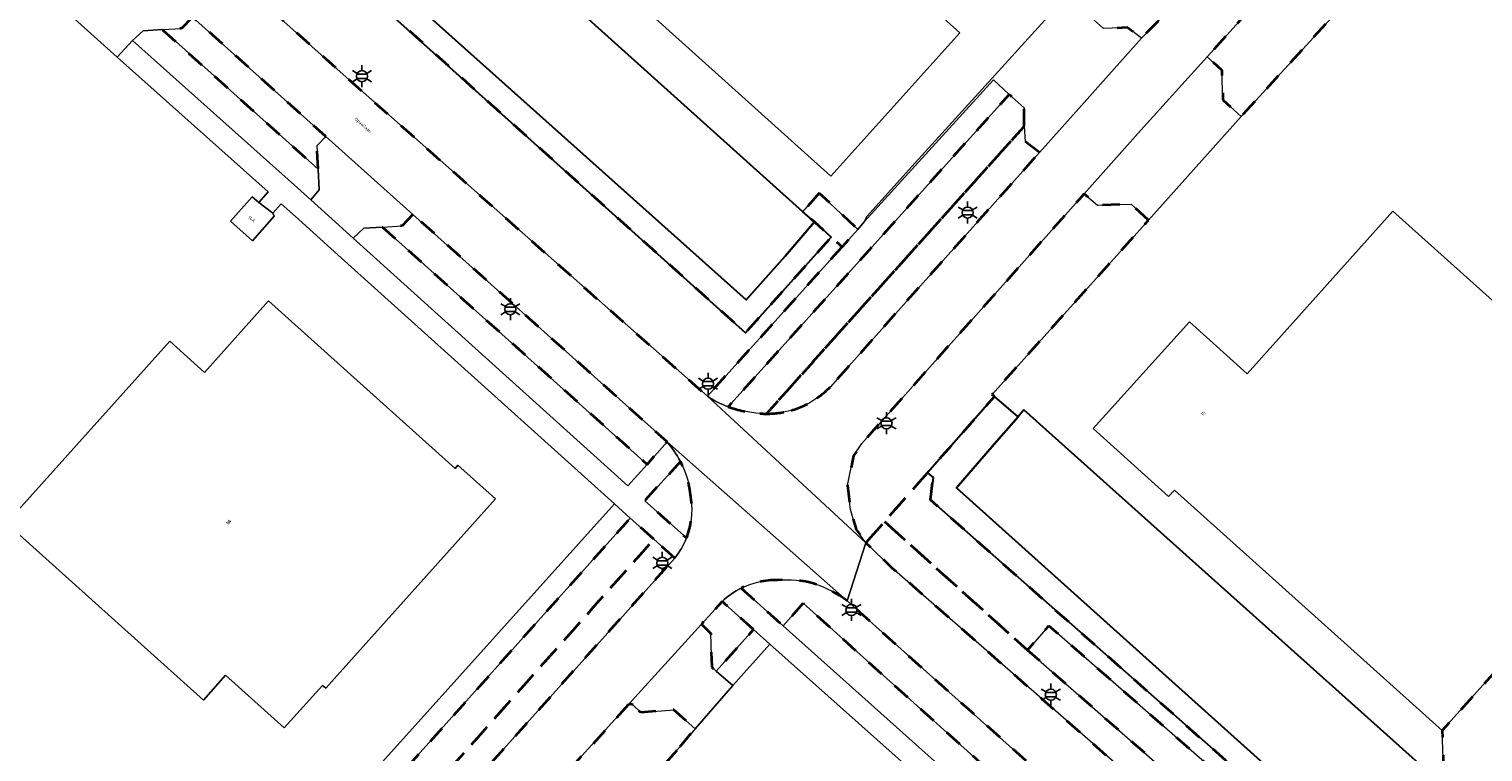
# Model space of a CAD drawing. Extents: x 105780 to 185197, y 477999 to 525027.
# Tile 49 of 256: x 106723 to 106890, y 478480 to 478562. Entities that reach past the tile are written whole.
import ezdxf
from ezdxf.enums import TextEntityAlignment as Align

# ---------------------------------------------------------------- set-up
doc = ezdxf.new("R2010")
doc.units = 0
doc.linetypes.add('XX-HIDDEN', pattern=[4, 2, -2])
for name, color, linetype, lineweight in [('B-GV-GR-HAAG_01-G', 252, 'GR-HAAG1', 13), ('B-GV-GR-MATERIAALGRENS-G', 252, 'XX-HIDDEN', 35), ('B-RO-IE-MEUBILAIR_WEGMEUBILAIR-S', 252, 'Continuous', 25), ('B-WE-GW-WATERGANG_SLOOT_INSTEEK-G', 252, 'Continuous', 30), ('B-XX-KG-KADASTRAAL_BEBOUWING-G', 252, 'Continuous', 20), ('B1-WE-OG-BEBOUWING-T18', 7, 'Continuous', 18), ('B1-WE-OG-TERREIN_ERF-GV', 252, 'Continuous', 18), ('B1-WE-OG-TOPOGRAFIE-T18', 10, 'Continuous', 18), ('B1-WE-VH-VERHARDING_ASFALT-GV', 252, 'Continuous', 18), ('B1-WE-VH-VERHARDING_BETONSTRAATSTEEN-GV', 252, 'Continuous', 18), ('B1-WE-VH-VERHARDING_TEGEL-GV', 252, 'Continuous', 18)]:
    doc.layers.add(name, color=color, linetype=linetype, lineweight=lineweight)
doc.styles.add('NLCS-ISO', font='NLCS-ISO.ttf')
doc.styles.add('NLCS-ISO-M200-T18', font='NLCS-ISO.ttf', dxfattribs={"height": 0.36})
doc.linetypes.add('GR-HAAG1', pattern='A,6,[176,NLCS.shx,S=0.125,R=0,X=0,Y=0],-2', length=8)

# ---------------------------------------------------------------- blocks, each defined once
blk = doc.blocks.new('B-SIE-WEG_LICHTMAST-SO')
at = {"ltscale": 0.1}
for p, q in [((-1.1, 0.63), (-2.19, 1.27)), ((0, 1.27), (0, 2.53)), ((1.1, 0.63), (2.19, 1.27)), ((-1.1, -0.63), (-2.19, -1.27)), ((0, -1.27), (0, -2.53)), ((1.1, -0.63), (2.19, -1.27))]:
    blk.add_line(p, q, dxfattribs=at)
at = {"flags": 128}
for points in [[(-1.16, 0.5), (1.16, 0.5)], [(-1.16, -0.5), (1.16, -0.5)]]:
    blk.add_lwpolyline(points, dxfattribs=at)
at = {"ltscale": 0.1}
blk.add_circle((0, 0), 1.27, dxfattribs=at)
at = {"style": 'NLCS-ISO'}
blk.add_attdef('TYPE', text='', height=1.8, dxfattribs=at).set_placement((0, 2.53), align=Align.BOTTOM_CENTER)

msp = doc.modelspace()

# ---------------------------------------------------------------- linework, layer by layer
at = {"layer": 'B-GV-GR-HAAG_01-G', "flags": 128}
for points in [[(106738.35, 478562.335), (106736.13, 478562.2), (106734.906, 478561.076), (106753.807, 478544.209), (106755.335, 478542.831), (106756.308, 478543.962), (106756.179, 478546.341)], [(106763.564, 478539.716), (106761.408, 478539.584), (106760.182, 478538.458), (106791.663, 478510.058), (106793.872, 478512.526)], [(106811.771, 478496.61), (106809.467, 478494.028), (106838.33, 478468.206), (106840.545, 478470.691)], [(106839.919, 478494.039), (106837.461, 478491.235), (106871.863, 478461.092), (106874.36, 478463.862)]]:
    msp.add_lwpolyline(points, close=True, dxfattribs=at)
at = {"layer": 'B-GV-GR-MATERIAALGRENS-G', "flags": 128}
for points in [[(106860.618, 478725.694), (106859.486, 478724.326), (106855.37, 478718.959), (106851.174, 478713.655), (106846.914, 478708.403), (106843.198, 478703.906), (106842.606, 478703.189), (106837.721, 478697.492), (106830.78, 478689.651), (106824.808, 478683.052), (106788.664, 478642.518), (106782.067, 478635.876), (106761.829, 478613.573), (106749, 478599.436), (106740.274, 478589.119), (106738.81, 478586.771), (106738.173, 478584.406), (106737.998, 478580.452), (106738.893, 478577.242), (106740.441, 478574.493), (106742.26, 478572.251), (106759.374, 478556.887), (106800.781, 478520.339), (106816.219, 478537.439), (106814.98, 478538.553), (106805.14, 478527.598), (106746.234, 478580.507), (106745.844, 478583.613), (106886.581, 478740.728)], [(106989.698, 478582.063), (106988.152, 478583.479), (106990.113, 478585.647), (106987.648, 478587.832), (106983.325, 478591.667), (106975.997, 478583.513), (106976.725, 478582.855), (106979.34, 478581.011), (106916.201, 478511.383), (106913.432, 478513.549), (106912.056, 478512.188), (106885.002, 478482.024), (106885.137, 478477.769), (106884.096, 478476.681), (106875.823, 478468.031), (106877.086, 478466.887), (106881.185, 478463.175), (106882.066, 478464.212), (106883.485, 478462.934), (106883.296, 478462.697), (106887.77, 478458.657), (106894.363, 478465.718)], [(106884.305, 478588.236), (106883.864, 478587.715), (106858.051, 478559.209), (106859.733, 478557.685), (106859.865, 478554.298), (106861.947, 478552.38), (106892.236, 478585.497)], [(106853.666, 478565.376), (106852.572, 478566.318), (106852.51, 478568.384), (106847.177, 478562.519), (106848.883, 478562.627), (106850.531, 478561.363), (106852.29, 478563.143), (106853.718, 478564.743)], [(106837.083, 478551.264), (106837.073, 478553.386), (106835.384, 478554.917), (106803.169, 478519.128)], [(106838.837, 478548.261), (106837.189, 478549.525), (106837.083, 478551.264), (106822.327, 478534.808), (106807.545, 478518.325)], [(106807.545, 478518.325), (106822.327, 478534.808), (106837.083, 478551.264)], [(106815.7, 478522.337), (106838.837, 478548.261)], [(106797.693, 478512.859), (106793.605, 478508.347), (106798.392, 478504.104)], [(106797.039, 478501.792), (106794.649, 478503.944), (106764.759, 478470.321), (106766.525, 478470.355), (106767.363, 478469.482)], [(106768.114, 478469.492), (106797.039, 478501.792)], [(106804.653, 478498.335), (106809.467, 478494.028), (106811.771, 478496.61), (106840.545, 478470.691), (106843.01, 478473.456), (106816.801, 478496.885)], [(106791.714, 478484.961), (106770.524, 478461.628), (106771.923, 478460.34), (106772.228, 478456.709), (106774.448, 478454.774), (106777.895, 478458.542), (106778.199, 478458.536), (106797.664, 478480.19)], [(106797.664, 478480.19), (106799.37, 478482.233), (106796.943, 478484.406), (106793.145, 478484.113), (106792.259, 478484.954)]]:
    msp.add_lwpolyline(points, dxfattribs=at)
for points in [[(106741.767, 478563.773), (106740.54, 478562.469), (106738.35, 478562.335), (106756.179, 478546.341), (106756.033, 478549.035), (106757.051, 478550.099)], [(106813.604, 478543.604), (106811.739, 478541.467), (106813.044, 478540.294), (106814.98, 478538.553), (106816.219, 478537.439), (106818.034, 478539.45)], [(106851.328, 478540.487), (106849.352, 478542.343), (106845.49, 478542.22), (106843.967, 478543.538), (106818.477, 478514.926), (106817.533, 478513.499), (106816.832, 478510.101), (106817.198, 478507.355), (106817.85, 478505.045), (106818.949, 478503.529), (106821.096, 478505.974), (106825.991, 478511.55), (106833.686, 478520.315), (106833.425, 478520.541), (106834.075, 478521.265)], [(106767.045, 478541.157), (106765.818, 478539.853), (106763.564, 478539.716), (106793.872, 478512.526), (106796.166, 478515.087), (106794.289, 478516.783)], [(106826.347, 478508.451), (106826.668, 478511.029), (106825.991, 478511.55), (106821.096, 478505.974), (106837.461, 478491.235), (106839.919, 478494.039), (106874.36, 478463.862), (106877.086, 478466.887), (106875.823, 478468.031), (106875.527, 478467.721), (106872.325, 478467.906)], [(106794.649, 478503.944), (106791.949, 478506.376), (106760.951, 478471.793), (106762.593, 478470.28), (106764.759, 478470.321)], [(106837.461, 478491.235), (106821.096, 478505.974), (106818.949, 478503.529), (106821.939, 478500.682), (106839.404, 478485.393), (106869.772, 478458.771), (106871.863, 478461.092)], [(106806.087, 478493.604), (106802.481, 478496.818), (106800.106, 478494.202), (106801.162, 478493.163), (106801.298, 478489.279), (106801.806, 478488.834)]]:
    msp.add_lwpolyline(points, close=True, dxfattribs=at)
for points in [[(106813.332, 478520.096, 0.0757177), (106815.7, 478522.337)], [(106803.169, 478519.128, 0.0661694), (106806.799, 478518.356)], [(106810.382, 478518.707, 0.0836897), (106813.332, 478520.096)], [(106806.799, 478518.356, 0.0173962), (106807.545, 478518.325)], [(106807.545, 478518.325, 0.0697115), (106810.382, 478518.707)], [(106798.915, 478508.462, 0.1045674), (106797.693, 478512.859)], [(106798.392, 478504.104, 0.1287471), (106798.915, 478508.462)], [(106808.834, 478499.255, 0.1224757), (106804.653, 478498.335)], [(106816.801, 478496.885, 0.1911819), (106808.834, 478499.255)], [(106792.259, 478484.954, 0.3504719), (106791.714, 478484.961)]]:
    msp.add_lwpolyline(points, format="xyb", dxfattribs=at)
at = {"layer": 'B-WE-GW-WATERGANG_SLOOT_INSTEEK-G', "flags": 128}
for points in [[(106748.935, 478581.708), (106747.444, 478583.041), (106818.103, 478661.855), (106864, 478713.183), (106865.495, 478711.854), (106876.046, 478723.654), (106876.994, 478724.715), (106889.214, 478738.378), (106886.842, 478740.495), (106886.581, 478740.728), (106745.844, 478583.613), (106746.234, 478580.507), (106805.14, 478527.598), (106814.98, 478538.553), (106813.044, 478540.294), (106809.7, 478536.364), (106808.731, 478535.302), (106805.234, 478531.372)], [(106833.644, 478514.845), (106836.381, 478517.985), (106833.686, 478520.315), (106825.991, 478511.55), (106826.668, 478511.029), (106826.347, 478508.451), (106872.325, 478467.906), (106875.527, 478467.721), (106875.823, 478468.031), (106873.955, 478469.722), (106863.801, 478478.917), (106829.314, 478509.844), (106832.684, 478513.72)], [(106837.061, 478518.766), (106836.381, 478517.985), (106833.644, 478514.845), (106832.684, 478513.72), (106829.314, 478509.844), (106863.801, 478478.917), (106873.955, 478469.722), (106875.823, 478468.031), (106884.096, 478476.681), (106881.938, 478478.612)]]:
    msp.add_lwpolyline(points, close=True, dxfattribs=at)
msp.add_lwpolyline([(106748.935, 478581.708), (106805.234, 478531.372), (106808.731, 478535.302), (106809.7, 478536.364), (106813.044, 478540.294), (106811.739, 478541.467), (106766.01, 478582.578)], dxfattribs=at)
at = {"layer": 'B-XX-KG-KADASTRAAL_BEBOUWING-G', "flags": 128}
for points in [[(106829.702, 478561.972), (106793.423, 478594.59), (106795.897, 478597.342), (106795.6, 478597.609), (106794.798, 478596.717), (106788.998, 478601.932), (106772.561, 478583.649), (106814.922, 478545.542)], [(106750.997, 478541.304), (106749.399, 478542.517), (106748.637, 478543.188), (106746.129, 478540.382), (106748.651, 478538.128), (106751.154, 478540.972)], [(106845.01, 478516.625), (106853.636, 478508.838), (106854.328, 478509.559), (106885.002, 478482.024), (106912.056, 478512.188), (106879.337, 478541.532), (106862.632, 478522.906), (106856.048, 478528.85)], [(106720.472, 478505.771), (106743.027, 478485.522), (106745.579, 478488.365), (106752.298, 478482.332), (106756.674, 478487.206), (106757.046, 478486.872), (106776.519, 478508.563), (106772.203, 478512.438), (106771.869, 478512.066), (106750.498, 478531.252), (106743.15, 478523.067), (106739.191, 478526.621)]]:
    msp.add_lwpolyline(points, close=True, dxfattribs=at)
at = {"layer": 'B1-WE-OG-TERREIN_ERF-GV', "flags": 128}
for points in [[(106794.787, 478614.991), (106767.141, 478584.109), (106766.048, 478582.774), (106766.01, 478582.578), (106811.739, 478541.467), (106813.604, 478543.604), (106818.034, 478539.45), (106818.768, 478540.298), (106819.065, 478540.926), (106824.614, 478547.053), (106833.379, 478556.733), (106845.144, 478569.727), (106813.856, 478597.851)], [(106829.702, 478561.972), (106814.922, 478545.542), (106772.561, 478583.649), (106788.998, 478601.932), (106794.798, 478596.717), (106795.6, 478597.609), (106795.897, 478597.342), (106793.423, 478594.59)], [(106720.472, 478505.771), (106739.191, 478526.621), (106743.15, 478523.067), (106750.498, 478531.252), (106771.869, 478512.066), (106772.203, 478512.438), (106776.519, 478508.563), (106757.046, 478486.872), (106756.674, 478487.206), (106752.298, 478482.332), (106745.579, 478488.365), (106743.027, 478485.522)], [(106807.959, 478491.935), (106806.087, 478493.604), (106801.806, 478488.834), (106803.688, 478487.187)], [(106807.959, 478491.935), (106803.688, 478487.187), (106799.37, 478482.233), (106797.664, 478480.19), (106778.199, 478458.536), (106825.428, 478416.16), (106825.557, 478416.034), (106855.522, 478449.29), (106836.547, 478466.188), (106836.678, 478466.336)]]:
    msp.add_lwpolyline(points, close=True, dxfattribs=at)
for points in [[(106892.236, 478585.497), (106861.947, 478552.38), (106851.328, 478540.487), (106834.075, 478521.265), (106833.425, 478520.541), (106833.686, 478520.315), (106836.381, 478517.985), (106837.061, 478518.766), (106881.938, 478478.612), (106884.096, 478476.681), (106885.137, 478477.769), (106885.002, 478482.024), (106854.328, 478509.559), (106853.636, 478508.838), (106845.01, 478516.625), (106856.048, 478528.85), (106862.632, 478522.906), (106879.337, 478541.532), (106912.056, 478512.188), (106913.432, 478513.549), (106976.725, 478582.855)], [(106712.834, 478423.108), (106723.719, 478435.347), (106728.584, 478440.717), (106732.648, 478445.157), (106733.23, 478444.645), (106734.822, 478446.418), (106738.99, 478451.195), (106755.927, 478469.961), (106759.108, 478473.506), (106790.16, 478507.987), (106758.45, 478536.548), (106753.601, 478540.915), (106751.963, 478542.39), (106750.997, 478541.304), (106751.154, 478540.972), (106748.651, 478538.128), (106746.129, 478540.382), (106748.637, 478543.188), (106749.399, 478542.517), (106750.459, 478543.732), (106733.167, 478559.181), (106728.252, 478563.561)]]:
    msp.add_lwpolyline(points, dxfattribs=at)
at = {"layer": 'B1-WE-VH-VERHARDING_ASFALT-GV', "flags": 128}
for points in [[(106858.051, 478559.209), (106883.864, 478587.715), (106884.305, 478588.236), (106891.585, 478596.387), (106892.093, 478596.953), (106892.405, 478597.301), (106887.087, 478602.045), (106882.358, 478596.712), (106880.762, 478594.93), (106879.422, 478593.433), (106862.335, 478574.351), (106861.364, 478573.49), (106853.718, 478564.743), (106852.29, 478563.143), (106850.531, 478561.363), (106843.334, 478553.3), (106838.837, 478548.261), (106815.7, 478522.337)], [(106800.781, 478520.339), (106818.949, 478503.529), (106817.85, 478505.045), (106817.198, 478507.355), (106816.832, 478510.101), (106817.533, 478513.499), (106818.477, 478514.926), (106843.967, 478543.538), (106850.45, 478550.815), (106858.051, 478559.209)], [(106816.801, 478496.885), (106796.166, 478515.087)], [(106797.039, 478501.792), (106768.114, 478469.492), (106760.724, 478461.239), (106747.776, 478446.781), (106739.723, 478437.788), (106738.171, 478436.055), (106738.169, 478436.052), (106730.309, 478427.276), (106729.223, 478426.063), (106722.454, 478418.504), (106714.306, 478409.405)], [(106791.714, 478484.961), (106800.106, 478494.202), (106802.481, 478496.818)], [(106675.656, 478375.413), (106690.068, 478362.96), (106689.931, 478363.877), (106689.836, 478366.164), (106690.598, 478370.387), (106692.524, 478374.222), (106694.282, 478376.227), (106695.382, 478377.482), (106698.51, 478381.05), (106699.868, 478382.6), (106707.406, 478391.199), (106709.397, 478393.416), (106709.402, 478393.422), (106718.102, 478403.109), (106734.794, 478421.696), (106743.47, 478431.359), (106747.271, 478435.591), (106754.186, 478443.301), (106763.551, 478453.891), (106770.524, 478461.628), (106791.714, 478484.961)]]:
    msp.add_lwpolyline(points, dxfattribs=at)
for points in [[(106759.374, 478556.887), (106742.26, 478572.251), (106727.693, 478585.328), (106726.058, 478583.522), (106723.357, 478580.469), (106731.79, 478572.842), (106741.767, 478563.773), (106757.051, 478550.099), (106767.045, 478541.157), (106794.289, 478516.783), (106796.166, 478515.087), (106816.801, 478496.885), (106818.949, 478503.529), (106800.781, 478520.339)], [(106869.772, 478458.771), (106839.404, 478485.393), (106821.939, 478500.682), (106818.949, 478503.529), (106816.801, 478496.885), (106843.01, 478473.456), (106867.018, 478451.84), (106871.715, 478457.038)]]:
    msp.add_lwpolyline(points, close=True, dxfattribs=at)
at = {"layer": 'B1-WE-VH-VERHARDING_ASFALT-GV'}
for points in [[(106815.7, 478522.337, -0.0757177), (106813.332, 478520.096)], [(106803.169, 478519.128, -0.0621317), (106800.781, 478520.339)], [(106806.799, 478518.356, -0.0661694), (106803.169, 478519.128)], [(106813.332, 478520.096, -0.0836897), (106810.382, 478518.707)], [(106807.545, 478518.325, -0.0173962), (106806.799, 478518.356)], [(106810.382, 478518.707, -0.0697115), (106807.545, 478518.325)], [(106796.166, 478515.087, -0.061512), (106797.693, 478512.859)], [(106797.693, 478512.859, -0.1045674), (106798.915, 478508.462)], [(106798.915, 478508.462, -0.1287471), (106798.392, 478504.104)], [(106798.392, 478504.104, -0.0776574), (106797.039, 478501.792)], [(106804.653, 478498.335, -0.1224757), (106808.834, 478499.255)], [(106808.834, 478499.255, -0.1911819), (106816.801, 478496.885)], [(106802.481, 478496.818, -0.0750796), (106804.653, 478498.335)]]:
    msp.add_lwpolyline(points, format="xyb", dxfattribs=at)
at = {"layer": 'B1-WE-VH-VERHARDING_BETONSTRAATSTEEN-GV', "flags": 128}
for points in [[(106731.79, 478572.842), (106730.772, 478571.778), (106730.923, 478568.998), (106731.047, 478566.705), (106730.008, 478565.497), (106728.252, 478563.561), (106733.167, 478559.181), (106734.906, 478561.076), (106736.13, 478562.2), (106738.35, 478562.335), (106740.54, 478562.469), (106741.767, 478563.773)], [(106850.531, 478561.363), (106848.883, 478562.627), (106847.177, 478562.519), (106846.192, 478562.456), (106844.026, 478564.353), (106842.111, 478566.016), (106848.826, 478573.563), (106848.699, 478573.683), (106845.144, 478569.727), (106833.379, 478556.733), (106824.614, 478547.053), (106819.065, 478540.926), (106818.768, 478540.298), (106833.566, 478556.563), (106835.384, 478554.917), (106837.073, 478553.386), (106837.083, 478551.264), (106837.189, 478549.525), (106838.837, 478548.261), (106843.334, 478553.3)], [(106861.947, 478552.38), (106859.865, 478554.298), (106859.733, 478557.685), (106858.051, 478559.209), (106850.45, 478550.815), (106843.967, 478543.538), (106845.49, 478542.22), (106849.352, 478542.343), (106851.328, 478540.487)], [(106757.051, 478550.099), (106756.033, 478549.035), (106756.179, 478546.341), (106756.308, 478543.962), (106755.335, 478542.831), (106760.182, 478538.458), (106761.408, 478539.584), (106763.564, 478539.716), (106765.818, 478539.853), (106767.045, 478541.157)]]:
    msp.add_lwpolyline(points, close=True, dxfattribs=at)
for points in [[(106801.806, 478488.834), (106801.298, 478489.279), (106801.162, 478493.163), (106800.106, 478494.202), (106791.714, 478484.961)], [(106792.259, 478484.954), (106793.145, 478484.113), (106796.943, 478484.406), (106799.37, 478482.233), (106803.688, 478487.187), (106801.806, 478488.834)]]:
    msp.add_lwpolyline(points, dxfattribs=at)
at = {"layer": 'B1-WE-VH-VERHARDING_BETONSTRAATSTEEN-GV'}
msp.add_lwpolyline([(106791.714, 478484.961, -0.3504719), (106792.259, 478484.954)], format="xyb", dxfattribs=at)
at = {"layer": 'B1-WE-VH-VERHARDING_TEGEL-GV', "flags": 128}
for points in [[(106734.906, 478561.076), (106733.167, 478559.181), (106750.459, 478543.732), (106749.399, 478542.517), (106750.997, 478541.304), (106751.963, 478542.39), (106753.601, 478540.915), (106758.45, 478536.548), (106790.16, 478507.987), (106791.949, 478506.376), (106794.649, 478503.944), (106797.039, 478501.792)], [(106796.166, 478515.087), (106793.872, 478512.526), (106791.663, 478510.058), (106760.182, 478538.458), (106755.335, 478542.831), (106753.807, 478544.209), (106734.906, 478561.076)], [(106835.384, 478554.917), (106833.566, 478556.563), (106818.768, 478540.298), (106818.034, 478539.45), (106816.219, 478537.439), (106800.781, 478520.339)], [(106803.169, 478519.128), (106835.384, 478554.917)], [(106798.392, 478504.104), (106793.605, 478508.347), (106797.693, 478512.859)], [(106809.467, 478494.028), (106804.653, 478498.335)], [(106802.481, 478496.818), (106806.087, 478493.604), (106807.959, 478491.935), (106836.678, 478466.336), (106838.33, 478468.206), (106809.467, 478494.028)]]:
    msp.add_lwpolyline(points, dxfattribs=at)
at = {"layer": 'B1-WE-VH-VERHARDING_TEGEL-GV'}
for points in [[(106800.781, 478520.339, 0.0621317), (106803.169, 478519.128)], [(106797.693, 478512.859, 0.061512), (106796.166, 478515.087)], [(106797.039, 478501.792, 0.0776574), (106798.392, 478504.104)], [(106804.653, 478498.335, 0.0750796), (106802.481, 478496.818)]]:
    msp.add_lwpolyline(points, format="xyb", dxfattribs=at)
at = {"layer": 'B1-WE-VH-VERHARDING_TEGEL-GV', "flags": 128}
msp.add_lwpolyline([(106791.949, 478506.376), (106790.16, 478507.987), (106759.108, 478473.506), (106760.951, 478471.793)], close=True, dxfattribs=at)

# ---------------------------------------------------------------- block references
at = {"layer": 'B-RO-IE-MEUBILAIR_WEGMEUBILAIR-S', "xscale": 0.5, "yscale": 0.5, "zscale": 0.5}
for p in [(106761.201, 478556.999), (106830.607, 478541.374), (106778.21, 478530.299), (106800.857, 478521.758), (106821.306, 478517.23), (106795.613, 478501.239), (106817.296, 478495.848), (106840.145, 478486.142)]:
    msp.add_blockref('B-SIE-WEG_LICHTMAST-SO', p, dxfattribs=at)

# ---------------------------------------------------------------- texts
at = {"layer": 'B1-WE-OG-BEBOUWING-T18', "style": 'NLCS-ISO-M200-T18'}
for s, rotation, p in [('14A', 322.8, (106748.572, 478540.634)), ('15', 42.2, (106857.609, 478518.344)), ('50', 49.7, (106745.943, 478505.915)), ('14', 49.7, (106745.943, 478505.915))]:
    msp.add_text(s, height=0.36, rotation=rotation, dxfattribs=at).set_placement(p, align=Align.MIDDLE)
at = {"layer": 'B1-WE-OG-TOPOGRAFIE-T18', "style": 'NLCS-ISO-M200-T18'}
msp.add_text('Opaallaan', height=0.36, rotation=318, dxfattribs=at).set_placement((106761.306, 478551.348), align=Align.MIDDLE)

doc.saveas('drawing.dxf')
